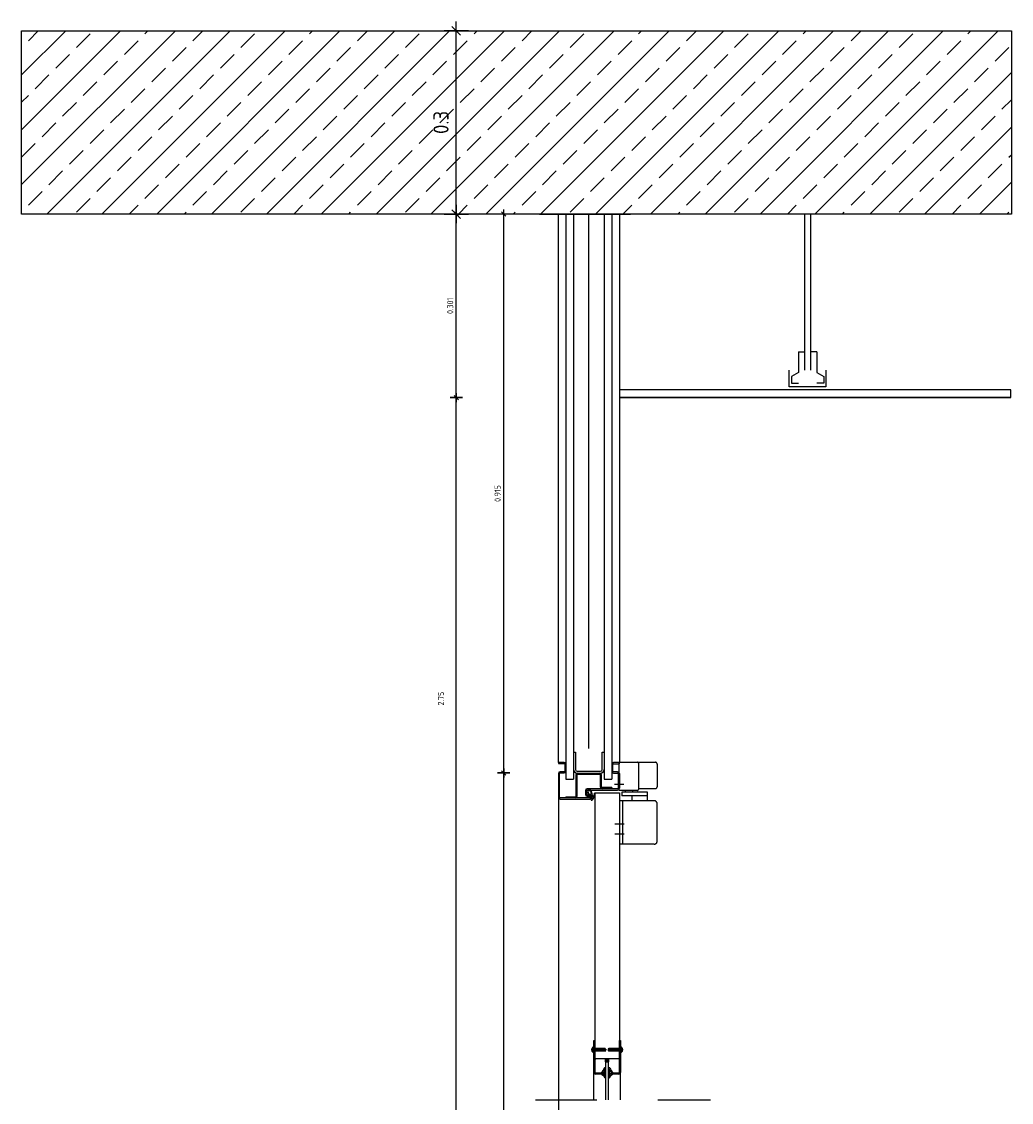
# Model space of a CAD drawing. Extents: x 22676.4 to 22686.7, y -5313.4 to -5308.9.
# Tile 4 of 5: x 22681.8 to 22683.4, y -5310.7 to -5309. Entities that reach past the tile are written whole.
import ezdxf

# ---------------------------------------------------------------- set-up
doc = ezdxf.new("R2010")
doc.units = 0
doc.header["$MEASUREMENT"] = 0
for name, pattern in [('AUSGEZOGEN', [0]), ('DASH_CENTER', [36, 24, -3, 6, -3]), ('DASHED', [15, 12, -3]), ('DOT_CENTER', [2, 1.25, -0.25, 0.25, -0.25]), ('PHANTOM', [2.5, 1.25, -0.25, 0.25, -0.25, 0.25, -0.25]), ('STRICHPUNKT', [25.4, 12.7, -6.35, 0, -6.35]), ('VERDECKT', [0.28, 0.2, -0.08]), ('VERDECKT2', [4.7625, 3.175, -1.5875])]:
    doc.linetypes.add(name, pattern=pattern)
doc.layers.get('0').update_dxf_attribs({"linetype": 'CONTINUOUS'})
doc.layers.get('Defpoints').update_dxf_attribs({"linetype": 'CONTINUOUS'})
for name, color, linetype in [('1', 7, 'CONTINUOUS'), ('AC-1-SICH', 162, 'CONTINUOUS'), ('AC-1-ST-B', 84, 'CONTINUOUS'), ('AC-1-Unterzüge', 5, 'VERDECKT2'), ('AC-1-Wände_nichttragend', 2, 'CONTINUOUS'), ('AC-1-Wände_tragend', 2, 'CONTINUOUS'), ('AC-2-Türen', 7, 'CONTINUOUS'), ('AC-3-DECK-GK', 3, 'CONTINUOUS'), ('AC-3-Schraffur_Wände', 8, 'CONTINUOUS'), ('AC-4-VERM', 131, 'CONTINUOUS'), ('AC-6-Vermassung_Innen', 4, 'CONTINUOUS')]:
    doc.layers.add(name, color=color, linetype=linetype)
doc.layers.add('Standard', color=7, linetype='AUSGEZOGEN', lineweight=25)
doc.styles.get("Standard").update_dxf_attribs({"font": 'isocp.shx'})
doc.linetypes.add('ISOLATION', pattern='A,0.00254,-2.54,[134,ltypeshp.shx,S=2.54,R=0,X=-2.54,Y=0],-5.08,[134,ltypeshp.shx,S=2.54,R=180,X=2.54,Y=0],-2.54', length=10.16254)
doc.dimstyles.new('KA_I10', dxfattribs={"dimtxt": 0.025, "dimasz": 0.0002, "dimexe": 100, "dimexo": 1, "dimgap": 0.0125, "dimtad": 1, "dimdec": 3, "dimdsep": 46, "dimtxsty": 'Standard', "dimblk": 'KA_BEM', "dimcen": 50, "dimse1": 1, "dimse2": 1, "dimclrt": 256, "dimadec": 0, "dimazin": 0, "dimtfac": 1, "dimtdec": 3, "dimtix": 1, "dimtmove": 2, "dimatfit": 3, "dimldrblk": 'KA_BEM', "dimfxl": 0, "dimtvp": 0.8, "dimtolj": 1, "dimtzin": 0, "dimarcsym": 0})
doc.dimstyles.new('KA_I5', dxfattribs={"dimtxt": 0.01, "dimasz": 0.0001, "dimexe": 100, "dimexo": 1, "dimgap": 0.005, "dimtad": 1, "dimdec": 3, "dimdsep": 46, "dimtxsty": 'Standard', "dimblk": 'KA_BEM', "dimcen": 5, "dimse1": 1, "dimse2": 1, "dimclrt": 256, "dimadec": 0, "dimazin": 0, "dimtfac": 1, "dimtdec": 3, "dimtix": 1, "dimtmove": 2, "dimatfit": 3, "dimldrblk": 'KA_BEM', "dimfxl": 0, "dimtvp": 0.8, "dimtolj": 1, "dimtzin": 0, "dimarcsym": 0})

# ---------------------------------------------------------------- blocks, each defined once
blk = doc.blocks.new('KA_BEM')
at = {"color": 0}
for p, q in [((0, -100), (0, 100)), ((-75, 0), (75, 0)), ((-35.4, -35.4), (35.4, 35.4))]:
    blk.add_line(p, q, dxfattribs=at)
blk = doc.blocks.new('*D86')
at = {"layer": 'AC-6-Vermassung_Innen', "color": 0, "lineweight": -2, "ltscale": 0.25}
blk.add_line((22682.4927, -5312.3269), (22682.4927, -5309.5771), dxfattribs=at)
at = {"layer": 'Defpoints', "color": 0, "ltscale": 0.25}
for p in [(22682.4927, -5309.577), (22682.9501, -5309.577), (22682.9501, -5312.327)]:
    blk.add_point(p, dxfattribs=at)
at = {"layer": 'AC-6-Vermassung_Innen', "color": 0, "lineweight": -2, "ltscale": 0.25, "xscale": 0.0001, "yscale": 0.0001, "zscale": 0.0001}
for p, rotation in [((22682.4927, -5309.577), 90), ((22682.4927, -5312.327), 270)]:
    blk.add_blockref('KA_BEM', p, dxfattribs=dict(at, rotation=rotation))
at = {"layer": 'AC-6-Vermassung_Innen', "ltscale": 0.25, "insert": (22682.4677, -5310.0698), "char_height": 0.01, "attachment_point": 5, "rotation": 90}
blk.add_mtext('\\A1;2.75', dxfattribs=at)
blk = doc.blocks.new('*D87')
at = {"layer": 'AC-6-Vermassung_Innen', "color": 0, "lineweight": -2, "ltscale": 0.25}
blk.add_line((22682.4927, -5309.5769), (22682.4927, -5309.2766), dxfattribs=at)
at = {"layer": 'Defpoints', "color": 0, "ltscale": 0.25}
for p in [(22682.4927, -5309.2765), (22682.7665, -5309.2765), (22682.9501, -5309.577)]:
    blk.add_point(p, dxfattribs=at)
at = {"layer": 'AC-6-Vermassung_Innen', "color": 0, "lineweight": -2, "ltscale": 0.25, "xscale": 0.0001, "yscale": 0.0001, "zscale": 0.0001}
for p, rotation in [((22682.4927, -5309.2765), 90), ((22682.4927, -5309.577), 270)]:
    blk.add_blockref('KA_BEM', p, dxfattribs=dict(at, rotation=rotation))
at = {"layer": 'AC-6-Vermassung_Innen', "ltscale": 0.25, "insert": (22682.4827, -5309.4267), "char_height": 0.01, "attachment_point": 5, "rotation": 90}
blk.add_mtext('\\A1;0.301', dxfattribs=at)
blk = doc.blocks.new('*D88')
at = {"layer": 'AC-4-VERM', "color": 0, "lineweight": -2, "ltscale": 0.25}
blk.add_line((22682.4927, -5309.2763), (22682.4927, -5308.9767), dxfattribs=at)
at = {"layer": 'Defpoints', "color": 0, "ltscale": 0.25}
for p in [(22682.4927, -5308.9765), (22682.7665, -5308.9765), (22682.7665, -5309.2765)]:
    blk.add_point(p, dxfattribs=at)
at = {"layer": 'AC-4-VERM', "color": 0, "lineweight": -2, "ltscale": 0.25, "xscale": 0.0002, "yscale": 0.0002, "zscale": 0.0002}
for p, rotation in [((22682.4927, -5308.9765), 90), ((22682.4927, -5309.2765), 270)]:
    blk.add_blockref('KA_BEM', p, dxfattribs=dict(at, rotation=rotation))
at = {"layer": 'AC-4-VERM', "ltscale": 0.25, "insert": (22682.4677, -5309.1265), "char_height": 0.025, "attachment_point": 5, "rotation": 90}
blk.add_mtext('\\A1;0.3', dxfattribs=at)
blk = doc.blocks.new('*D89')
at = {"layer": 'AC-6-Vermassung_Innen', "color": 0, "lineweight": -2, "ltscale": 0.25}
blk.add_line((22682.5703, -5310.1914), (22682.5703, -5309.2766), dxfattribs=at)
at = {"layer": 'Defpoints', "color": 0, "ltscale": 0.25}
for p in [(22682.5703, -5309.2765), (22682.6634, -5309.2765), (22682.5703, -5310.1915)]:
    blk.add_point(p, dxfattribs=at)
at = {"layer": 'AC-6-Vermassung_Innen', "color": 0, "lineweight": -2, "ltscale": 0.25, "xscale": 0.0001, "yscale": 0.0001, "zscale": 0.0001}
for p, rotation in [((22682.5703, -5309.2765), 90), ((22682.5703, -5310.1915), 270)]:
    blk.add_blockref('KA_BEM', p, dxfattribs=dict(at, rotation=rotation))
at = {"layer": 'AC-6-Vermassung_Innen', "ltscale": 0.25, "insert": (22682.5603, -5309.734), "char_height": 0.01, "attachment_point": 5, "rotation": 90}
blk.add_mtext('\\A1;0.915', dxfattribs=at)
blk = doc.blocks.new('*D91')
at = {"layer": 'AC-6-Vermassung_Innen', "color": 0, "lineweight": -2, "ltscale": 0.25}
blk.add_line((22682.5703, -5312.3269), (22682.5703, -5310.1916), dxfattribs=at)
at = {"layer": 'Defpoints', "color": 0, "ltscale": 0.25}
for p in [(22682.5703, -5310.1915), (22682.6914, -5310.1915), (22682.6306, -5312.327)]:
    blk.add_point(p, dxfattribs=at)
at = {"layer": 'AC-6-Vermassung_Innen', "color": 0, "lineweight": -2, "ltscale": 0.25, "xscale": 0.0001, "yscale": 0.0001, "zscale": 0.0001}
for p, rotation in [((22682.5703, -5310.1915), 90), ((22682.5703, -5312.327), 270)]:
    blk.add_blockref('KA_BEM', p, dxfattribs=dict(at, rotation=rotation))
at = {"layer": 'AC-6-Vermassung_Innen', "ltscale": 0.25, "insert": (22682.5603, -5311.2593), "char_height": 0.01, "attachment_point": 5, "rotation": 90}
blk.add_mtext('\\A1;2.135', dxfattribs=at)

msp = doc.modelspace()

# ---------------------------------------------------------------- hatches: boundary and pattern name
at = {"linetype": 'Continuous'}
h = msp.add_hatch(dxfattribs=at)
h.set_pattern_fill('USER', color=8, scale=0.00075, angle=45, pattern_type=0)
h.set_pattern_definition([(45, (22695.2528733, -5346.2593332), (-0.00212132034, 0.00212132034), [])])
edge = h.paths.add_edge_path()
edge.add_line((22682.7177, -5310.62958), (22682.7197, -5310.62958))
edge.add_line((22682.7177, -5310.64125), (22682.7177, -5310.62958))
edge.add_line((22682.7197, -5310.64125), (22682.7177, -5310.64125))
edge.add_line((22682.7197, -5310.62958), (22682.7197, -5310.64125))
h = msp.add_hatch(dxfattribs=at)
h.set_pattern_fill('USER', color=8, scale=0.00075, angle=45, pattern_type=0)
h.set_pattern_definition([(45, (22669.6356, -5316.5897455), (-0.00212132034, 0.00212132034), [])])
edge = h.paths.add_edge_path()
edge.add_line((22682.7617, -5310.62958), (22682.7617, -5310.68158))
edge.add_line((22682.7597, -5310.62958), (22682.7617, -5310.62958))
edge.add_line((22682.7597, -5310.68158), (22682.7597, -5310.62958))
edge.add_ellipse((22682.7587, -5310.68158), major_axis=(-0.000707, 0.000707), ratio=1, start_angle=135, end_angle=225)
edge.add_line((22682.7462, -5310.68258), (22682.7587, -5310.68258))
edge.add_line((22682.7462, -5310.68258), (22682.7462, -5310.68458))
edge.add_line((22682.7587, -5310.68458), (22682.7462, -5310.68458))
edge.add_ellipse((22682.7587, -5310.68158), major_axis=(-0.00212, 0.00212), ratio=1, start_angle=135, end_angle=225)
h = msp.add_hatch(dxfattribs=at)
h.set_pattern_fill('USER', color=8, scale=0.00075, angle=45, pattern_type=0)
h.set_pattern_definition([(45, (22669.6476, -5316.5897455), (-0.00212132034, 0.00212132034), [])])
edge = h.paths.add_edge_path()
edge.add_line((22682.7177, -5310.68158), (22682.7177, -5310.6479))
edge.add_line((22682.7197, -5310.6479), (22682.7177, -5310.6479))
edge.add_line((22682.7197, -5310.6479), (22682.7197, -5310.68158))
edge.add_ellipse((22682.7207, -5310.68158), major_axis=(0.000707, 0.000707), ratio=1, start_angle=135, end_angle=225)
edge.add_line((22682.7207, -5310.68258), (22682.7332, -5310.68258))
edge.add_line((22682.7332, -5310.68458), (22682.7332, -5310.68258))
edge.add_line((22682.7332, -5310.68458), (22682.7207, -5310.68458))
edge.add_ellipse((22682.7207, -5310.68158), major_axis=(0.00212, 0.00212), ratio=1, start_angle=135, end_angle=225)
h = msp.add_hatch(dxfattribs=at)
h.set_pattern_fill('USER', color=8, scale=0.00075, angle=45, pattern_type=0)
h.set_pattern_definition([(45, (22669.6476, -5316.5897455), (-0.00212132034, 0.00212132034), []), (135, (22669.6476, -5316.5897455), (-0.00212132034, -0.00212132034), [])])
edge = h.paths.add_edge_path()
edge.add_ellipse((22682.7358, -5310.67879), major_axis=(-0.0000354, 0.0000354), ratio=1, start_angle=-62.82786, end_angle=35.91795)
edge.add_ellipse((22682.73525, -5310.6805), major_axis=(0.0013, 0.0013), ratio=1, start_angle=333.05657, end_angle=387.17214)
edge.add_ellipse((22682.7371, -5310.67989), major_axis=(0.0000707, 0.0000707), ratio=1, start_angle=153.05657, end_angle=315)
edge.add_line((22682.7372, -5310.6766), (22682.7372, -5310.67989))
edge.add_ellipse((22682.73286, -5310.6766), major_axis=(-0.00307, 0.00307), ratio=1, start_angle=225, end_angle=256.98321)
edge.add_ellipse((22682.73586, -5310.67473), major_axis=(0.000566, 0.000566), ratio=1, start_angle=346.98321, end_angle=477.74381)
edge.add_ellipse((22682.70463, -5310.6614), major_axis=(-0.02345, 0.02345), ratio=1, start_angle=186.67977, end_angle=201.75314)
edge.add_ellipse((22682.73098, -5310.68218), major_axis=(0.000283, 0.000283), ratio=1, start_angle=102.67044, end_angle=225)
edge.add_line((22682.73098, -5310.68258), (22682.7332, -5310.68258))
edge.add_line((22682.7332, -5310.68258), (22682.7332, -5310.68458))
edge.add_line((22682.7332, -5310.68458), (22682.73151, -5310.68458))
edge.add_ellipse((22682.73151, -5310.6851), major_axis=(-0.000373, 0.000373), ratio=1, start_angle=-45, end_angle=103.94662)
edge.add_ellipse((22682.72651, -5310.69566), major_axis=(0.00789, 0.00789), ratio=1, start_angle=341.42796, end_angle=379.95087)
edge.add_ellipse((22682.73684, -5310.69057), major_axis=(-0.000255, 0.000255), ratio=1, start_angle=65.42372, end_angle=224.99996)
edge.add_ellipse((22682.72578, -5310.69057), major_axis=(-0.00807, 0.00807), ratio=1, start_angle=224.99996, end_angle=256.59977)
edge.add_ellipse((22682.73555, -5310.68456), major_axis=(0.0000354, 0.0000354), ratio=1, start_angle=135, end_angle=166.59977)
edge.add_line((22682.7355, -5310.68266), (22682.7355, -5310.68456))
edge.add_ellipse((22682.73555, -5310.68266), major_axis=(-0.0000354, 0.0000354), ratio=1, start_angle=-75.72297, end_angle=45)
edge.add_ellipse((22682.73377, -5310.68565), major_axis=(0.00249, 0.00249), ratio=1, start_angle=338.49175, end_angle=374.27703)
edge.add_ellipse((22682.7371, -5310.6842), major_axis=(-0.0000707, 0.0000707), ratio=1, start_angle=68.49175, end_angle=225)
edge.add_line((22682.7372, -5310.68287), (22682.7372, -5310.6842))
edge.add_ellipse((22682.73452, -5310.68287), major_axis=(0.00189, 0.00189), ratio=1, start_angle=315, end_angle=382.77718)
edge.add_ellipse((22682.73555, -5310.68035), major_axis=(0.0000354, 0.0000354), ratio=1, start_angle=125.91795, end_angle=202.77718)
edge.add_line((22682.73575, -5310.67878), (22682.7355, -5310.68034))
h = msp.add_hatch(dxfattribs=at)
h.set_pattern_fill('USER', color=8, scale=0.00075, angle=45, pattern_type=0)
h.set_pattern_definition([(45, (22669.6356, -5316.5897455), (-0.00212132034, 0.00212132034), []), (135, (22669.6356, -5316.5897455), (-0.00212132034, -0.00212132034), [])])
edge = h.paths.add_edge_path()
edge.add_ellipse((22682.74359, -5310.67879), major_axis=(0.0000354, 0.0000354), ratio=1, start_angle=324.08205, end_angle=422.82786)
edge.add_ellipse((22682.74414, -5310.6805), major_axis=(-0.0013, 0.0013), ratio=1, start_angle=-27.17214, end_angle=26.94343)
edge.add_ellipse((22682.7423, -5310.67989), major_axis=(-0.0000707, 0.0000707), ratio=1, start_angle=45, end_angle=206.94343)
edge.add_line((22682.7422, -5310.67989), (22682.7422, -5310.6766))
edge.add_ellipse((22682.74654, -5310.6766), major_axis=(-0.00307, 0.00307), ratio=1, start_angle=13.01679, end_angle=45)
edge.add_ellipse((22682.74354, -5310.67473), major_axis=(0.000566, 0.000566), ratio=1, start_angle=332.25619, end_angle=463.01679)
edge.add_ellipse((22682.77477, -5310.6614), major_axis=(-0.02345, 0.02345), ratio=1, start_angle=68.24686, end_angle=83.32023)
edge.add_ellipse((22682.74841, -5310.68218), major_axis=(0.000283, 0.000283), ratio=1, start_angle=225, end_angle=347.32956)
edge.add_line((22682.7462, -5310.68258), (22682.74841, -5310.68258))
edge.add_line((22682.7462, -5310.68458), (22682.7462, -5310.68258))
edge.add_line((22682.74789, -5310.68458), (22682.7462, -5310.68458))
edge.add_ellipse((22682.74789, -5310.6851), major_axis=(-0.000373, 0.000373), ratio=1, start_angle=166.05338, end_angle=315)
edge.add_ellipse((22682.75288, -5310.69566), major_axis=(-0.00789, 0.00789), ratio=1, start_angle=-19.95087, end_angle=18.57204)
edge.add_ellipse((22682.74256, -5310.69057), major_axis=(0.000255, 0.000255), ratio=1, start_angle=135.00004, end_angle=294.57628)
edge.add_ellipse((22682.75361, -5310.69057), major_axis=(-0.00807, 0.00807), ratio=1, start_angle=13.40023, end_angle=45.00004)
edge.add_ellipse((22682.74385, -5310.68456), major_axis=(0.0000354, 0.0000354), ratio=1, start_angle=283.40023, end_angle=315)
edge.add_line((22682.7439, -5310.68456), (22682.7439, -5310.68266))
edge.add_ellipse((22682.74385, -5310.68266), major_axis=(0.0000354, 0.0000354), ratio=1, start_angle=315, end_angle=435.72297)
edge.add_ellipse((22682.74562, -5310.68565), major_axis=(-0.00249, 0.00249), ratio=1, start_angle=-14.27703, end_angle=21.50825)
edge.add_ellipse((22682.7423, -5310.6842), major_axis=(-0.0000707, 0.0000707), ratio=1, start_angle=45, end_angle=201.50825)
edge.add_line((22682.7422, -5310.6842), (22682.7422, -5310.68287))
edge.add_ellipse((22682.74487, -5310.68287), major_axis=(-0.00189, 0.00189), ratio=1, start_angle=-22.77718, end_angle=45)
edge.add_ellipse((22682.74384, -5310.68035), major_axis=(-0.0000354, 0.0000354), ratio=1, start_angle=157.22282, end_angle=234.08205)
edge.add_line((22682.74389, -5310.68034), (22682.74364, -5310.67878))
at = {"layer": 'AC-3-Schraffur_Wände', "linetype": 'Continuous', "ltscale": 0.25}
h = msp.add_hatch(dxfattribs=at)
h.set_pattern_fill('ANSI33', color=256, scale=0.01, style=0)
h.set_pattern_definition([(45, (0, 0), (-0.0449012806, 0.0449012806), []), (45, (0.0449, 0), (-0.0449012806, 0.0449012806), [0.03175, -0.015875])])
h.paths.add_polyline_path([(22681.78109, -5309.27647), (22681.78109, -5308.97647), (22683.40153, -5308.97647), (22683.40153, -5309.27647)])

# ---------------------------------------------------------------- linework, layer by layer
at = {"layer": '1', "color": 4, "linetype": 'ISOLATION', "ltscale": 0.0025}
msp.add_line((22682.70976, -5310.15155), (22682.70976, -5309.27647), dxfattribs=at)
at = {"layer": '1', "linetype": 'VERDECKT', "ltscale": 0.07}
for p, q in [((22682.75963, -5310.17397), (22682.78863, -5310.17397)), ((22682.78863, -5310.17397), (22682.81863, -5310.17397)), ((22682.79163, -5310.21697), (22682.79163, -5310.17697)), ((22682.82163, -5310.17697), (22682.82163, -5310.21397)), ((22682.78863, -5310.21997), (22682.75963, -5310.21997)), ((22682.8057, -5310.22297), (22682.76383, -5310.22297)), ((22682.78113, -5310.21997), (22682.78113, -5310.22297)), ((22682.79163, -5310.21697), (22682.81863, -5310.21697)), ((22682.8057, -5310.23697), (22682.8057, -5310.22297)), ((22682.8167, -5310.23697), (22682.7597, -5310.23697)), ((22682.8057, -5310.22897), (22682.76383, -5310.22897)), ((22682.7647, -5310.23697), (22682.7647, -5310.30797)), ((22682.7807, -5310.23697), (22682.7807, -5310.22897)), ((22682.8217, -5310.30297), (22682.8217, -5310.24197)), ((22682.8167, -5310.30797), (22682.7597, -5310.30797))]:
    msp.add_line(p, q, dxfattribs=at)
at = {"layer": '1', "linetype": 'VERDECKT2'}
for p, q in [((22682.75963, -5310.21997), (22682.75963, -5310.17397)), ((22682.76383, -5310.22297), (22682.76383, -5310.22897)), ((22682.76913, -5310.21997), (22682.76913, -5310.22297))]:
    msp.add_line(p, q, dxfattribs=at)
at = {"layer": '1', "color": 2, "linetype": 'Continuous'}
for p, q in [((22682.7177, -5310.62958), (22682.7197, -5310.62958)), ((22682.7177, -5310.64125), (22682.7177, -5310.62958)), ((22682.7197, -5310.62958), (22682.7197, -5310.64125)), ((22682.7597, -5310.61712), (22682.7597, -5310.65958)), ((22682.7597, -5310.62958), (22682.7617, -5310.62958)), ((22682.7597, -5310.68158), (22682.7597, -5310.62958)), ((22682.7617, -5310.62958), (22682.7617, -5310.68158)), ((22682.7152, -5310.64743), (22682.7152, -5310.64173)), ((22682.7197, -5310.64125), (22682.7177, -5310.64125)), ((22682.7177, -5310.6479), (22682.7177, -5310.64125)), ((22682.7177, -5310.64728), (22682.7177, -5310.64188)), ((22682.7177, -5310.64933), (22682.7177, -5310.64728)), ((22682.7179, -5310.64208), (22682.7367, -5310.64208)), ((22682.7367, -5310.64708), (22682.7179, -5310.64708)), ((22682.7185, -5310.64708), (22682.7185, -5310.64208)), ((22682.7185, -5310.64308), (22682.7377, -5310.64308)), ((22682.7185, -5310.64608), (22682.7377, -5310.64608)), ((22682.7642, -5310.64173), (22682.7642, -5310.64743)), ((22682.7197, -5310.6479), (22682.7177, -5310.6479)), ((22682.7177, -5310.68158), (22682.7177, -5310.6479)), ((22682.7197, -5310.6479), (22682.7197, -5310.68158)), ((22682.7197, -5310.6479), (22682.7197, -5310.65958)), ((22682.7197, -5310.65958), (22682.7212, -5310.65958)), ((22682.7597, -5310.65958), (22682.7212, -5310.65958)), ((22682.7457, -5310.65958), (22682.7337, -5310.65958)), ((22682.7367, -5310.65958), (22682.7367, -5310.66458)), ((22682.7427, -5310.65958), (22682.7367, -5310.65958)), ((22682.7427, -5310.66458), (22682.7367, -5310.65958)), ((22682.7367, -5310.66458), (22682.7427, -5310.65958)), ((22682.7367, -5310.66458), (22682.7427, -5310.66458)), ((22682.7402, -5310.66458), (22682.7372, -5310.66458)), ((22682.7377, -5310.66458), (22682.7417, -5310.66458)), ((22682.7392, -5310.66458), (22682.7377, -5310.66458)), ((22682.7377, -5310.72668), (22682.7377, -5310.66458)), ((22682.7422, -5310.66458), (22682.7392, -5310.66458)), ((22682.7417, -5310.66458), (22682.7402, -5310.66458)), ((22682.7422, -5310.72668), (22682.7422, -5310.66458)), ((22682.7427, -5310.66458), (22682.7427, -5310.65958)), ((22682.7207, -5310.68258), (22682.7332, -5310.68258)), ((22682.73098, -5310.68258), (22682.7332, -5310.68258)), ((22682.7332, -5310.68258), (22682.7332, -5310.68458)), ((22682.7332, -5310.68458), (22682.7332, -5310.68258)), ((22682.73575, -5310.67878), (22682.7355, -5310.68034)), ((22682.7355, -5310.68266), (22682.7355, -5310.68456)), ((22682.7372, -5310.6766), (22682.7372, -5310.67989)), ((22682.7372, -5310.68287), (22682.7372, -5310.6842)), ((22682.7422, -5310.67989), (22682.7422, -5310.6766)), ((22682.7422, -5310.6842), (22682.7422, -5310.68287)), ((22682.74389, -5310.68034), (22682.74364, -5310.67878)), ((22682.7439, -5310.68456), (22682.7439, -5310.68266)), ((22682.7462, -5310.68258), (22682.7587, -5310.68258)), ((22682.7462, -5310.68258), (22682.7462, -5310.68458)), ((22682.7462, -5310.68258), (22682.74841, -5310.68258)), ((22682.7462, -5310.68458), (22682.7462, -5310.68258)), ((22682.7332, -5310.68458), (22682.7207, -5310.68458)), ((22682.7332, -5310.68458), (22682.73151, -5310.68458)), ((22682.7587, -5310.68458), (22682.7462, -5310.68458)), ((22682.74789, -5310.68458), (22682.7462, -5310.68458))]:
    msp.add_line(p, q, dxfattribs=at)
at = {"layer": '1', "color": 2, "linetype": 'DASHED'}
for p, q in [((22682.71645, -5310.64284), (22682.7152, -5310.64284)), ((22682.7152, -5310.64371), (22682.71645, -5310.64371)), ((22682.7152, -5310.64544), (22682.71645, -5310.64544)), ((22682.7152, -5310.64631), (22682.71645, -5310.64631)), ((22682.71745, -5310.64458), (22682.71645, -5310.64284)), ((22682.71645, -5310.64631), (22682.71745, -5310.64458)), ((22682.76295, -5310.64284), (22682.76195, -5310.64458)), ((22682.76195, -5310.64458), (22682.76295, -5310.64631)), ((22682.7642, -5310.64284), (22682.76295, -5310.64284)), ((22682.76295, -5310.64371), (22682.7642, -5310.64371)), ((22682.76295, -5310.64544), (22682.7642, -5310.64544)), ((22682.76295, -5310.64631), (22682.7642, -5310.64631))]:
    msp.add_line(p, q, dxfattribs=at)
at = {"layer": '1', "color": 2, "linetype": 'DOT_CENTER'}
for p, q in [((22682.71651, -5310.64458), (22682.72113, -5310.64458)), ((22682.75827, -5310.64458), (22682.76289, -5310.64458))]:
    msp.add_line(p, q, dxfattribs=at)
at = {"layer": '1', "color": 2, "linetype": 'PHANTOM'}
for p, q in [((22682.7177, -5310.64188), (22682.7177, -5310.63983)), ((22682.7417, -5310.64308), (22682.7427, -5310.64208)), ((22682.7417, -5310.64608), (22682.7417, -5310.64308)), ((22682.7417, -5310.64308), (22682.7609, -5310.64308)), ((22682.7427, -5310.64708), (22682.7417, -5310.64608)), ((22682.7417, -5310.64608), (22682.7609, -5310.64608)), ((22682.7427, -5310.64208), (22682.7427, -5310.64708)), ((22682.7427, -5310.64208), (22682.7615, -5310.64208)), ((22682.7615, -5310.64708), (22682.7427, -5310.64708)), ((22682.7609, -5310.64208), (22682.7609, -5310.64708)), ((22682.7617, -5310.63983), (22682.7617, -5310.64188)), ((22682.7617, -5310.64188), (22682.7617, -5310.64728)), ((22682.7617, -5310.64728), (22682.7617, -5310.64933))]:
    msp.add_line(p, q, dxfattribs=at)
at = {"layer": '1', "color": 7, "linetype": 'Continuous'}
for p, q in [((22682.7177, -5310.72668), (22682.7177, -5310.68158)), ((22682.7617, -5310.72668), (22682.7617, -5310.68158))]:
    msp.add_line(p, q, dxfattribs=at)
at = {"layer": '1', "linetype": 'VERDECKT', "ltscale": 0.07}
for centre, major_axis, start_param, end_param in [((22682.78863, -5310.17697), (0.00212, 0.00212), 5.4977871, 7.0685835), ((22682.81863, -5310.17697), (0.00212, 0.00212), 5.4977871, 7.0685835), ((22682.78863, -5310.21697), (0.00212, 0.00212), 3.9269908, 5.4977871), ((22682.81863, -5310.21397), (-0.00212, 0.00212), 2.3561945, 3.9269908), ((22682.8167, -5310.24197), (0.00354, 0.00354), 5.4977871, 7.0685835), ((22682.8167, -5310.30297), (-0.00354, 0.00354), 2.3561945, 3.9269908)]:
    msp.add_ellipse(centre, major_axis=major_axis, ratio=1, start_param=start_param, end_param=end_param, dxfattribs=at)
at = {"layer": '1', "color": 2, "linetype": 'PHANTOM'}
msp.add_ellipse((22682.71907, -5310.64423), major_axis=(0.00326, 0.00326), ratio=1, start_param=1.0880832, end_param=1.782454, dxfattribs=at)
at = {"layer": '1', "color": 2, "linetype": 'Continuous'}
for centre, major_axis, start_param, end_param in [((22682.71907, -5310.64492), (-0.00326, 0.00326), 1.3591387, 2.0535094), ((22682.76032, -5310.64423), (-0.00326, 0.00326), 4.5007313, 5.1951021), ((22682.76032, -5310.64492), (0.00326, 0.00326), 4.2296759, 4.9240466), ((22682.7207, -5310.68158), (0.00212, 0.00212), 2.3561945, 3.9269908), ((22682.7207, -5310.68158), (0.000707, 0.000707), 2.3561945, 3.9269908), ((22682.73098, -5310.68218), (0.000283, 0.000283), 1.7919372, 3.9269908), ((22682.70463, -5310.6614), (0.02345, 0.02345), 4.828973, 5.092053), ((22682.73586, -5310.67473), (-0.000566, 0.000566), 4.4852031, 6.7674061), ((22682.73452, -5310.68287), (0.00189, 0.00189), 5.4977871, 6.680722), ((22682.73377, -5310.68565), (-0.00249, 0.00249), 4.3369993, 4.9615701), ((22682.73525, -5310.6805), (0.0013, 0.0013), 5.8129338, 6.7574287), ((22682.73286, -5310.6766), (-0.00307, 0.00307), 3.9269908, 4.4852031), ((22682.74654, -5310.6766), (-0.00307, 0.00307), 0.2271859, 0.7853982), ((22682.74487, -5310.68287), (-0.00189, 0.00189), -0.3975367, 0.7853982), ((22682.74414, -5310.6805), (-0.0013, 0.0013), -0.4742434, 0.4702515), ((22682.74562, -5310.68565), (0.00249, 0.00249), 1.3216152, 1.946186), ((22682.74354, -5310.67473), (0.000566, 0.000566), 5.7989645, 8.0811675), ((22682.77477, -5310.6614), (-0.02345, 0.02345), 1.1911323, 1.4542123), ((22682.74841, -5310.68218), (-0.000283, 0.000283), 2.3561945, 4.4912481), ((22682.7587, -5310.68158), (-0.00212, 0.00212), 2.3561945, 3.9269908), ((22682.7587, -5310.68158), (-0.000707, 0.000707), 2.3561945, 3.9269908), ((22682.73151, -5310.6851), (0.000373, 0.000373), 0.7853982, 3.3850072), ((22682.72651, -5310.69566), (0.00789, 0.00789), 5.9590421, 6.6313936), ((22682.72578, -5310.69057), (0.00807, 0.00807), 5.4977864, 6.0493071), ((22682.73684, -5310.69057), (0.000255, 0.000255), 2.7126556, 5.4977864), ((22682.75361, -5310.69057), (-0.00807, 0.00807), 0.2338782, 0.7853989), ((22682.74256, -5310.69057), (-0.000255, 0.000255), 0.7853989, 3.5705297), ((22682.75288, -5310.69566), (-0.00789, 0.00789), -0.3482083, 0.3241432), ((22682.74789, -5310.6851), (-0.000373, 0.000373), 2.8981781, 5.4977871)]:
    msp.add_ellipse(centre, major_axis=major_axis, ratio=1, start_param=start_param, end_param=end_param, dxfattribs=at)
at = {"layer": '1', "color": 2, "linetype": 'DASHED'}
for centre, major_axis, start_param, end_param in [((22682.71569, -5310.64328), (0.000617, 0.000617), 4.9781597, 6.0174146), ((22682.71325, -5310.64458), (-0.00234, 0.00234), 3.6627176, 4.191264), ((22682.71569, -5310.64588), (0.000617, 0.000617), 4.9781597, 6.0174146), ((22682.76371, -5310.64328), (0.000617, 0.000617), 1.836567, 2.875822), ((22682.76615, -5310.64458), (0.00234, 0.00234), 2.0919213, 2.6204677), ((22682.76371, -5310.64588), (0.000617, 0.000617), 1.836567, 2.875822)]:
    msp.add_ellipse(centre, major_axis=major_axis, ratio=1, start_param=start_param, end_param=end_param, dxfattribs=at)
at = {"layer": 'AC-1-SICH', "linetype": 'AUSGEZOGEN'}
for p, q in [((22683.06287, -5309.27647), (22683.06287, -5309.53227)), ((22683.07287, -5309.27647), (22683.07287, -5309.53227)), ((22683.05287, -5309.50227), (22683.06287, -5309.50227)), ((22683.05287, -5309.50227), (22683.05287, -5309.53613)), ((22683.08287, -5309.50227), (22683.07287, -5309.50227)), ((22683.08287, -5309.50227), (22683.08287, -5309.53613)), ((22683.03787, -5309.55927), (22683.03787, -5309.53227)), ((22683.09787, -5309.53227), (22683.09787, -5309.55927)), ((22683.05287, -5309.53613), (22683.04132, -5309.54245)), ((22683.04132, -5309.54245), (22683.04132, -5309.55328)), ((22683.08287, -5309.53613), (22683.09443, -5309.54245)), ((22683.09443, -5309.54245), (22683.09443, -5309.55328)), ((22683.09787, -5309.55927), (22683.03787, -5309.55927)), ((22683.04132, -5309.55328), (22683.05287, -5309.55328)), ((22683.09443, -5309.55328), (22683.08287, -5309.55328))]:
    msp.add_line(p, q, dxfattribs=at)
at = {"layer": 'AC-1-ST-B'}
for p, q in [((22681.78109, -5308.97647), (22683.40129, -5308.97647)), ((22683.40129, -5309.27647), (22681.78109, -5309.27647))]:
    msp.add_line(p, q, dxfattribs=at)
at = {"layer": 'AC-1-Unterzüge', "ltscale": 0.5}
msp.add_line((22682.65982, -5310.23136), (22682.65982, -5312.32697), dxfattribs=at)
at = {"layer": 'AC-1-Wände_nichttragend'}
for p, q in [((22682.65968, -5309.27647), (22682.6597, -5310.17436)), ((22682.67219, -5309.27647), (22682.6722, -5310.20155)), ((22682.68469, -5309.27647), (22682.6847, -5310.20155)), ((22682.73469, -5309.27647), (22682.7347, -5310.20155)), ((22682.74719, -5309.27647), (22682.7472, -5310.20155)), ((22682.75968, -5309.27647), (22682.7597, -5310.17436))]:
    msp.add_line(p, q, dxfattribs=at)
at = {"layer": 'AC-1-Wände_tragend', "linetype": 'Continuous'}
msp.add_lwpolyline([(22681.78109, -5309.27647), (22681.78109, -5308.97647), (22683.40153, -5308.97647), (22683.40153, -5309.27647)], close=True, dxfattribs=at)
at = {"layer": 'AC-2-Türen'}
for p, q in [((22682.68482, -5310.15735), (22682.68482, -5310.18575)), ((22682.68482, -5310.15735), (22682.68772, -5310.15735)), ((22682.68772, -5310.15735), (22682.68772, -5310.18575)), ((22682.7318, -5310.18575), (22682.7318, -5310.15735)), ((22682.7318, -5310.15735), (22682.7347, -5310.15735)), ((22682.7347, -5310.15735), (22682.7347, -5310.18575)), ((22682.65982, -5310.17418), (22682.65982, -5310.17618)), ((22682.66932, -5310.17418), (22682.65982, -5310.17418)), ((22682.65982, -5310.17618), (22682.66932, -5310.17618)), ((22682.67032, -5310.17718), (22682.67032, -5310.18836)), ((22682.67232, -5310.18836), (22682.67232, -5310.17718)), ((22682.7472, -5310.17736), (22682.7472, -5310.18855)), ((22682.7492, -5310.18855), (22682.7492, -5310.17736)), ((22682.7597, -5310.17436), (22682.7502, -5310.17436)), ((22682.7502, -5310.17636), (22682.7597, -5310.17636)), ((22682.7597, -5310.17636), (22682.7597, -5310.17436)), ((22682.65982, -5310.19236), (22682.65982, -5310.23136)), ((22682.66182, -5310.23136), (22682.66182, -5310.19236)), ((22682.66932, -5310.18936), (22682.66282, -5310.18936)), ((22682.66282, -5310.19136), (22682.66932, -5310.19136)), ((22682.6722, -5310.20155), (22682.6847, -5310.20155)), ((22682.68882, -5310.22963), (22682.68882, -5310.19413)), ((22682.69062, -5310.18865), (22682.7289, -5310.18865)), ((22682.69062, -5310.19155), (22682.7289, -5310.19155)), ((22682.69082, -5310.22963), (22682.69082, -5310.19413)), ((22682.69141, -5310.19355), (22682.72781, -5310.19355)), ((22682.7287, -5310.21471), (22682.7287, -5310.19444)), ((22682.7307, -5310.21471), (22682.7307, -5310.19444)), ((22682.7347, -5310.20155), (22682.7472, -5310.20155)), ((22682.7567, -5310.18955), (22682.7502, -5310.18955)), ((22682.7502, -5310.19155), (22682.7567, -5310.19155)), ((22682.7577, -5310.19255), (22682.7577, -5310.21636)), ((22682.7597, -5310.19255), (22682.7597, -5310.21636)), ((22682.70406, -5310.22036), (22682.70406, -5310.22655)), ((22682.70406, -5310.22036), (22682.70406, -5310.22655)), ((22682.70606, -5310.22655), (22682.70606, -5310.22036)), ((22682.7567, -5310.21736), (22682.70706, -5310.21736)), ((22682.70706, -5310.21936), (22682.7567, -5310.21936)), ((22682.7472, -5310.21536), (22682.73136, -5310.21536)), ((22682.7472, -5310.21536), (22682.7472, -5310.21736)), ((22682.71129, -5310.23236), (22682.66282, -5310.23236)), ((22682.66282, -5310.23436), (22682.71129, -5310.23436)), ((22682.67232, -5310.23036), (22682.68809, -5310.23036)), ((22682.67232, -5310.23036), (22682.67232, -5310.23236)), ((22682.71129, -5310.22755), (22682.70706, -5310.22755)), ((22682.70706, -5310.22955), (22682.71129, -5310.22955)), ((22682.71229, -5310.23055), (22682.71229, -5310.23136)), ((22682.71429, -5310.23136), (22682.71429, -5310.23055)), ((22682.7197, -5310.22373), (22682.7197, -5310.65958)), ((22682.7197, -5310.22373), (22682.7597, -5310.22373)), ((22682.7597, -5310.22373), (22682.7597, -5310.65958))]:
    msp.add_line(p, q, dxfattribs=at)
at = {"layer": 'AC-2-Türen', "color": 4, "linetype": 'DASH_CENTER', "ltscale": 0.0025}
msp.add_line((22682.62262, -5310.72668), (22682.90896, -5310.72668), dxfattribs=at)
at = {"layer": 'AC-2-Türen'}
for points in [[(22682.71838, -5310.22546), (22682.71824, -5310.22645), (22682.71784, -5310.22783), (22682.7174, -5310.22895), (22682.71689, -5310.22986), (22682.71624, -5310.2307), (22682.71595, -5310.23066), (22682.71569, -5310.23048), (22682.71551, -5310.2283), (22682.71453, -5310.22288), (22682.71315, -5310.21957), (22682.70803, -5310.21957), (22682.70678, -5310.2219), (22682.70872, -5310.2271), (22682.71231, -5310.2271), (22682.71322, -5310.22757), (22682.71399, -5310.22826), (22682.71453, -5310.22924), (22682.71486, -5310.23041), (22682.71486, -5310.23183), (22682.71468, -5310.23263), (22682.7142, -5310.23343), (22682.71359, -5310.23419), (22682.71326, -5310.23488), (22682.71333, -5310.23553), (22682.71377, -5310.23593), (22682.71489, -5310.23601), (22682.71555, -5310.23557), (22682.71766, -5310.23234), (22682.71871, -5310.22924), (22682.71897, -5310.22681), (22682.719, -5310.22506), (22682.71882, -5310.22477), (22682.71846, -5310.22481), (22682.71838, -5310.22506), (22682.71838, -5310.22546)], [(22682.71417, -5310.22683), (22682.71351, -5310.22303), (22682.71248, -5310.22057), (22682.70861, -5310.22057), (22682.70786, -5310.22205), (22682.70949, -5310.2261), (22682.71256, -5310.2261), (22682.71345, -5310.22639), (22682.71417, -5310.22683)]]:
    msp.add_lwpolyline(points, close=True, dxfattribs=at)
for centre, radius, start, end in [((22682.66932, -5310.17718), 0.003, 0, 90), ((22682.66932, -5310.17718), 0.001, 0, 90), ((22682.69062, -5310.18575), 0.0058, 180, 270), ((22682.69062, -5310.18575), 0.0029, 180, 270), ((22682.7289, -5310.18575), 0.0058, 270, 0), ((22682.7289, -5310.18575), 0.0029, 270, 0), ((22682.7502, -5310.17736), 0.003, 90, 180), ((22682.7502, -5310.17736), 0.001, 90, 180), ((22682.66282, -5310.19236), 0.003, 90, 180), ((22682.66282, -5310.19236), 0.001, 90, 180), ((22682.66932, -5310.18836), 0.001, 270, 0), ((22682.66932, -5310.18836), 0.003, 270, 0), ((22682.69141, -5310.19413), 0.00259, 90, 180), ((22682.69141, -5310.19413), 0.000585, 90, 180), ((22682.72781, -5310.19444), 0.00289, 0, 90), ((22682.72781, -5310.19444), 0.000891, 0, 90), ((22682.7502, -5310.18855), 0.003, 180, 270), ((22682.7502, -5310.18855), 0.001, 180, 270), ((22682.7567, -5310.19255), 0.003, 0, 90), ((22682.7567, -5310.19255), 0.001, 0, 90), ((22682.70706, -5310.22036), 0.003, 90, 180), ((22682.70706, -5310.22036), 0.001, 90, 180), ((22682.73136, -5310.21471), 0.00266, 180, 270), ((22682.73136, -5310.21471), 0.000657, 180, 270), ((22682.7567, -5310.21636), 0.003, 270, 0), ((22682.7567, -5310.21636), 0.001, 270, 0), ((22682.66282, -5310.23136), 0.003, 180, 270), ((22682.66282, -5310.23136), 0.001, 180, 270), ((22682.68809, -5310.22963), 0.00273, 270, 0), ((22682.68809, -5310.22963), 0.000733, 270, 0), ((22682.70706, -5310.22655), 0.003, 180, 270), ((22682.70706, -5310.22655), 0.001, 180, 270), ((22682.71129, -5310.23055), 0.003, 0, 90), ((22682.71129, -5310.23055), 0.001, 0, 90), ((22682.71129, -5310.23136), 0.001, 270, 0), ((22682.71129, -5310.23136), 0.003, 270, 0)]:
    msp.add_arc(centre, radius, start, end, dxfattribs=at)
at = {"layer": 'AC-3-DECK-GK'}
for p, q in [((22683.40082, -5309.56427), (22682.75969, -5309.56427)), ((22683.40082, -5309.57692), (22682.75969, -5309.57692))]:
    msp.add_line(p, q, dxfattribs=at)
msp.add_lwpolyline([(22683.40082, -5309.56427), (22682.75969, -5309.56427), (22682.75969, -5309.57692), (22683.40082, -5309.57692)], close=True, dxfattribs=at)
at = {"layer": 'AC-6-Vermassung_Innen', "linetype": 'VERDECKT2', "ltscale": 0.07}
for p, q in [((22682.75173, -5310.20997), (22682.7671, -5310.20997)), ((22682.75244, -5310.27497), (22682.76781, -5310.27497)), ((22682.75244, -5310.29097), (22682.76781, -5310.29097))]:
    msp.add_line(p, q, dxfattribs=at)
at = {"layer": 'AC-6-Vermassung_Innen', "linetype": 'VERDECKT2', "ltscale": 0.25}
for p, q in [((22682.73862, -5310.64458), (22682.71362, -5310.64458)), ((22682.76577, -5310.64458), (22682.74078, -5310.64458))]:
    msp.add_line(p, q, dxfattribs=at)
at = {"layer": 'Standard', "color": 7, "linetype": 'STRICHPUNKT', "lineweight": 25}
msp.add_line((22682.62883, -5309.27647), (22682.77806, -5309.27647), dxfattribs=at)

# ---------------------------------------------------------------- dimensions: what is measured, and where the dimension line sits
at = {"layer": 'AC-4-VERM'}
dim = msp.add_linear_dim(base=(22682.49275, -5308.97647), p1=(22682.76646, -5309.27647), p2=(22682.76646, -5308.97647), angle=90, dimstyle='KA_I10', dxfattribs=at)
dim.commit()
dim.dimension.update_dxf_attribs({"geometry": '*D88', "text_midpoint": (22682.46775, -5309.12647)})
at = {"layer": 'AC-6-Vermassung_Innen', "ltscale": 0.25}
for base, p1, p2, picture, middle in [((22682.4927469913, -5309.276467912), (22682.9501432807, -5309.576967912), (22682.7664588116, -5309.276467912), '*D87', (22682.4827469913, -5309.426717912)), ((22682.5703, -5309.27647), (22682.5703, -5310.19155), (22682.66344, -5309.27647), '*D89', (22682.5603, -5309.73401)), ((22682.5703, -5310.19155), (22682.63063, -5312.32697), (22682.69141, -5310.19155), '*D91', (22682.5603, -5311.25926))]:
    dim = msp.add_linear_dim(base=base, p1=p1, p2=p2, angle=90, dimstyle='KA_I5', dxfattribs=at)
    dim.commit()
    dim.dimension.update_dxf_attribs({"geometry": picture, "text_midpoint": middle})
dim = msp.add_linear_dim(base=(22682.49275, -5309.57697), p1=(22682.95014, -5312.32697), p2=(22682.95014, -5309.57697), angle=90, dimstyle='KA_I5', dxfattribs=at)
dim.commit()
dim.dimension.update_dxf_attribs({"geometry": '*D86', "text_midpoint": (22682.46774, -5310.06982), "dimtype": 160})

doc.saveas('drawing.dxf')
